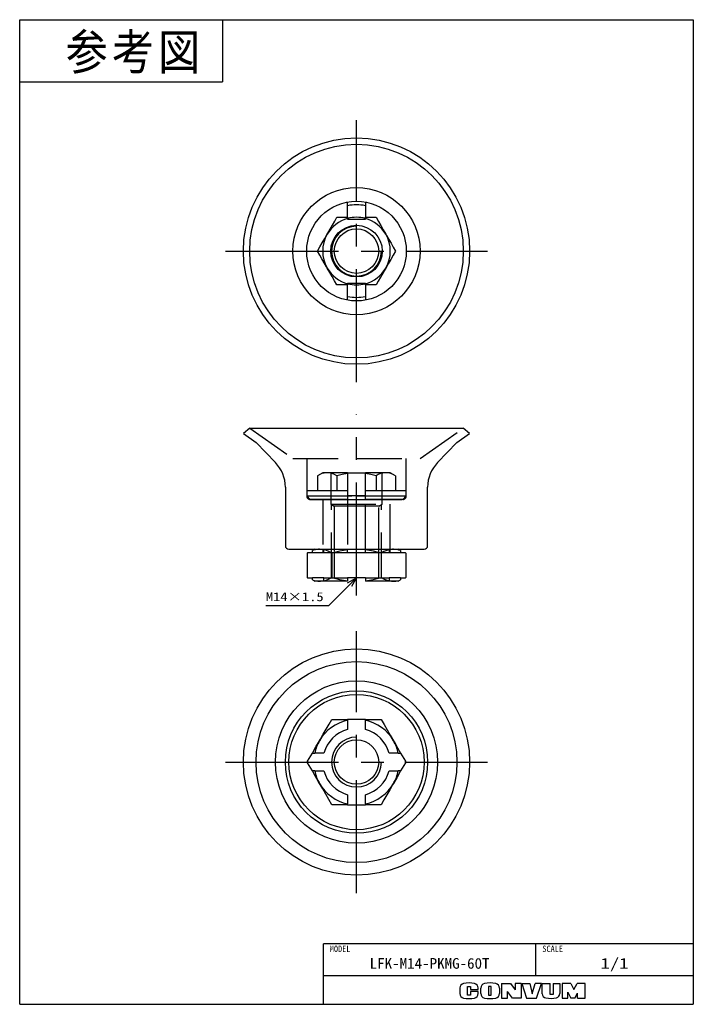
# Model space of a CAD drawing. Extents: x 0 to 189, y 0 to 277.
import ezdxf

# ---------------------------------------------------------------- set-up
doc = ezdxf.new("R2010")
doc.units = 0
doc.linetypes.add('CENTER', pattern=[50.8, 31.75, -6.35, 6.35, -6.35])
doc.linetypes.add('DASHED', pattern=[19.05, 12.7, -6.35])
doc.layers.get('0').update_dxf_attribs({"linetype": 'CONTINUOUS'})
doc.styles.add('MX_NOTE_STANDARD', font='txt.sh', dxfattribs={"bigfont": 'extfont'})
doc.dimstyles.new('MXDIMSTYLE', dxfattribs={"dimtxt": 2.5, "dimasz": 2.5, "dimexe": 1, "dimexo": 1, "dimgap": 1, "dimtad": 1, "dimdsep": 46, "dimtxsty": 'MX_NOTE_STANDARD', "dimblk1": 'OPEN30', "dimblk2": 'OPEN30', "dimsah": 1, "dimcen": 2.5, "dimadec": 0, "dimazin": 0, "dimtfac": 1, "dimtmove": 0, "dimatfit": 3, "dimldrblk": 'OPEN30', "dimfxl": 1, "dimtzin": 0, "dimarcsym": 0})

# ---------------------------------------------------------------- blocks, each defined once
blk = doc.blocks.new('_OPEN30')
at = {"color": 0, "linetype": 'ByBlock', "lineweight": -2}
for p, q in [((-1, 0.267949), (0, 0)), ((0, 0), (-1, -0.267949)), ((0, 0), (-1, 0))]:
    blk.add_line(p, q, dxfattribs=at)

msp = doc.modelspace()

# ---------------------------------------------------------------- linework, layer by layer
at = {"color": 150, "linetype": 'Continuous'}
for p, q in [((0, 0), (0, 276.624973)), ((0, 276.624973), (189.357336, 276.624973)), ((57, 276.624973), (57, 259.124973)), ((189.357336, 276.624973), (189.357336, 0)), ((0, 259.124973), (57, 259.124973)), ((0, 0), (189.357336, 0))]:
    msp.add_line(p, q, dxfattribs=at)
at = {"color": 1, "linetype": 'CENTER'}
for p, q in [((94.678668, 174.817772), (94.678668, 248.397772)), ((57.888668, 211.607772), (131.468668, 211.607772)), ((94.678668, 114.844943), (94.678668, 165.720707)), ((94.678668, 31.264943), (94.678668, 104.844943)), ((57.888668, 68.054943), (131.468668, 68.054943))]:
    msp.add_line(p, q, dxfattribs=at)
at = {"color": 7, "linetype": 'Continuous'}
for p, q in [((92.178668, 221.107772), (92.178668, 225.382749)), ((97.178668, 225.382749), (97.178668, 221.107772)), ((92.178668, 221.107772), (92.178668, 220.772923)), ((92.178668, 220.607772), (92.178668, 220.772923)), ((92.178668, 220.607772), (97.178668, 220.607772)), ((97.178668, 220.772923), (97.178668, 221.107772)), ((97.178668, 220.607772), (97.178668, 220.772923)), ((92.178668, 202.607772), (92.178668, 202.44262)), ((92.178668, 202.607772), (97.178668, 202.607772)), ((92.178668, 202.44262), (92.178668, 202.107772)), ((92.178668, 197.832794), (92.178668, 202.107772)), ((97.178668, 202.607772), (97.178668, 202.44262)), ((97.178668, 202.107772), (97.178668, 202.44262)), ((97.178668, 202.107772), (97.178668, 197.832794)), ((64.678668, 161.844943), (62.888668, 160.344943)), ((64.678668, 161.844943), (94.678668, 161.844943)), ((94.678668, 161.844943), (124.678668, 161.844943)), ((126.468668, 160.344943), (124.678668, 161.844943)), ((62.888668, 160.344943), (66.458668, 157.845202)), ((66.458668, 157.845202), (71.872066, 152.239464)), ((117.48527, 152.239464), (122.898668, 157.845202)), ((122.898668, 157.845202), (126.468668, 160.344943)), ((74.678668, 145.29288), (74.678668, 128.844943)), ((114.678668, 128.844943), (114.678668, 145.29288)), ((75.678668, 127.844943), (94.678668, 127.844943)), ((82.941974, 127.844943), (82.265637, 127.462575)), ((82.265637, 126.844943), (82.265637, 127.462575)), ((92.178668, 127.696188), (92.178668, 127.844943)), ((92.178668, 126.844943), (92.178668, 127.696188)), ((94.678668, 127.844943), (113.678668, 127.844943)), ((97.178668, 127.844943), (97.178668, 127.696188)), ((97.178668, 126.844943), (97.178668, 127.696188)), ((107.091699, 127.462575), (106.415363, 127.844943)), ((107.091699, 127.462575), (107.091699, 126.844943)), ((80.948354, 126.844943), (80.822262, 126.773146)), ((80.946617, 126.844943), (80.822262, 126.773146)), ((80.822262, 126.773146), (80.822262, 119.91674)), ((80.946617, 126.844943), (80.948354, 126.844943)), ((82.265637, 126.844943), (80.948354, 126.844943)), ((87.750465, 126.773146), (87.750465, 119.91674)), ((97.178668, 126.844943), (92.178668, 126.844943)), ((101.606871, 126.773146), (101.606871, 119.91674)), ((108.408982, 126.844943), (107.091699, 126.844943)), ((108.408982, 126.844943), (108.410719, 126.844943)), ((108.535075, 126.773146), (108.408982, 126.844943)), ((108.535075, 126.773146), (108.410719, 126.844943)), ((108.535075, 126.773146), (108.535075, 119.91674)), ((80.822262, 119.91674), (80.948354, 119.844943)), ((80.822262, 119.91674), (80.946617, 119.844943)), ((80.948354, 119.844943), (80.946617, 119.844943)), ((80.948354, 119.844943), (82.265637, 119.844943)), ((82.265637, 119.22731), (82.265637, 119.844943)), ((82.265637, 119.22731), (82.941974, 118.844943)), ((92.178668, 119.844943), (92.178668, 118.993697)), ((97.178668, 119.844943), (92.178668, 119.844943)), ((92.178668, 118.844943), (92.178668, 118.993697)), ((97.178668, 119.844943), (97.178668, 118.993697)), ((97.178668, 118.993697), (97.178668, 118.844943)), ((106.415363, 118.844943), (107.091699, 119.22731)), ((107.091699, 119.844943), (107.091699, 119.22731)), ((107.091699, 119.844943), (108.408982, 119.844943)), ((108.408982, 119.844943), (108.535075, 119.91674)), ((108.410719, 119.844943), (108.408982, 119.844943)), ((108.410719, 119.844943), (108.535075, 119.91674)), ((84.286363, 118.844943), (82.941974, 118.844943)), ((92.178668, 118.844943), (84.286363, 118.844943)), ((105.070973, 118.844943), (97.178668, 118.844943)), ((106.415363, 118.844943), (105.070973, 118.844943)), ((97.178668, 80.054943), (92.178668, 80.054943)), ((92.178668, 79.791637), (92.178668, 80.054943)), ((92.178668, 79.791637), (92.178668, 77.220094)), ((97.178668, 80.054943), (97.178668, 79.791637)), ((97.178668, 77.220094), (97.178668, 79.791637)), ((80.948354, 68.273341), (82.265637, 70.554943)), ((82.265637, 70.554943), (82.941974, 70.554943)), ((85.513517, 70.554943), (82.941974, 70.554943)), ((106.415363, 70.554943), (103.84382, 70.554943)), ((106.415363, 70.554943), (107.091699, 70.554943)), ((107.091699, 70.554943), (108.408982, 68.273341)), ((80.822262, 68.054943), (80.948354, 68.273341)), ((80.948354, 67.836544), (80.822262, 68.054943)), ((82.265637, 65.554943), (80.948354, 67.836544)), ((108.408982, 67.836544), (107.091699, 65.554943)), ((108.408982, 68.273341), (108.535075, 68.054943)), ((108.535075, 68.054943), (108.408982, 67.836544)), ((82.941974, 65.554943), (82.265637, 65.554943)), ((82.941974, 65.554943), (85.513517, 65.554943)), ((103.84382, 65.554943), (106.415363, 65.554943)), ((107.091699, 65.554943), (106.415363, 65.554943)), ((92.178668, 58.889791), (92.178668, 56.318248)), ((97.178668, 56.318248), (97.178668, 58.889791)), ((92.178668, 56.054943), (92.178668, 56.318248)), ((92.178668, 56.054943), (97.178668, 56.054943)), ((97.178668, 56.318248), (97.178668, 56.054943))]:
    msp.add_line(p, q, dxfattribs=at)
at = {"color": 7, "linetype": 'DASHED'}
for p, q in [((64.678668, 161.844943), (76.817926, 153.344943)), ((112.53941, 153.344943), (124.678668, 161.844943)), ((76.817926, 153.344943), (94.678668, 153.344943)), ((80.678668, 153.344943), (80.678668, 142.844943)), ((94.678668, 153.344943), (112.53941, 153.344943)), ((108.678668, 142.844943), (108.678668, 153.344943)), ((85.178668, 149.344943), (83.709013, 148.496437)), ((83.709013, 148.496437), (83.709013, 144.344943)), ((86.451427, 149.344943), (85.178668, 149.344943)), ((92.178668, 149.344943), (86.451427, 149.344943)), ((87.428668, 149.344943), (87.428668, 140.544943)), ((89.193841, 148.496437), (89.193841, 144.344943)), ((92.178668, 149.344943), (92.178668, 149.158204)), ((92.178668, 149.344943), (97.178668, 149.344943)), ((92.178668, 149.158204), (92.178668, 144.344943)), ((102.90591, 149.344943), (97.178668, 149.344943)), ((97.178668, 149.158204), (97.178668, 149.344943)), ((97.178668, 144.344943), (97.178668, 149.158204)), ((100.163496, 148.496437), (100.163496, 144.344943)), ((101.928668, 140.544943), (101.928668, 149.344943)), ((104.178668, 149.344943), (102.90591, 149.344943)), ((105.648323, 148.496437), (104.178668, 149.344943)), ((105.648323, 148.496437), (105.648323, 144.344943)), ((80.678668, 144.344943), (80.678668, 142.844943)), ((80.678668, 144.344943), (92.178668, 144.344943)), ((92.178668, 144.344943), (92.178668, 142.844943)), ((97.178668, 144.344943), (108.678668, 144.344943)), ((97.178668, 142.844943), (97.178668, 144.344943)), ((108.678668, 142.844943), (108.678668, 144.344943)), ((80.678668, 142.844943), (81.678668, 141.844943)), ((80.678668, 142.844943), (92.178668, 142.844943)), ((80.678668, 142.844943), (94.678668, 142.844943)), ((92.178668, 141.844943), (81.678668, 141.844943)), ((81.678668, 141.844943), (94.678668, 141.844943)), ((85.178668, 141.844943), (85.178668, 127.844943)), ((85.228668, 141.844943), (85.228668, 127.844943)), ((92.178668, 142.844943), (92.178668, 141.844943)), ((94.678668, 142.844943), (92.178668, 142.844943)), ((92.178668, 141.844943), (92.178668, 127.862153)), ((94.678668, 142.844943), (108.678668, 142.844943)), ((97.178668, 142.844943), (94.678668, 142.844943)), ((94.678668, 141.844943), (107.678668, 141.844943)), ((97.178668, 142.844943), (108.678668, 142.844943)), ((97.178668, 141.844943), (97.178668, 142.844943)), ((107.678668, 141.844943), (97.178668, 141.844943)), ((97.178668, 127.862153), (97.178668, 141.844943)), ((104.128668, 127.844943), (104.128668, 141.844943)), ((104.178668, 127.844943), (104.178668, 141.844943)), ((107.678668, 141.844943), (108.678668, 142.844943)), ((87.428668, 140.544943), (88.428668, 139.944082)), ((87.428668, 140.544943), (101.928668, 140.544943)), ((88.428668, 139.944082), (88.428668, 126.844943)), ((94.678668, 139.944082), (88.428668, 139.944082)), ((100.928668, 139.944082), (94.678668, 139.944082)), ((100.928668, 139.944082), (101.928668, 140.544943)), ((100.928668, 126.844943), (100.928668, 139.944082)), ((85.228668, 127.844943), (85.228668, 126.844943)), ((85.513517, 126.844943), (85.513517, 127.844943)), ((103.84382, 127.844943), (103.84382, 126.844943)), ((104.128668, 126.844943), (104.128668, 127.844943)), ((85.513517, 126.844943), (82.265637, 126.844943)), ((92.178668, 126.844943), (85.513517, 126.844943)), ((88.428668, 126.844943), (88.428668, 119.844943)), ((103.84382, 126.844943), (97.178668, 126.844943)), ((100.928668, 119.844943), (100.928668, 126.844943)), ((107.091699, 126.844943), (103.84382, 126.844943)), ((85.513517, 119.844943), (82.265637, 119.844943)), ((85.513517, 118.844943), (85.513517, 119.844943)), ((85.513517, 119.844943), (92.178668, 119.844943)), ((97.178668, 119.844943), (103.84382, 119.844943)), ((107.091699, 119.844943), (103.84382, 119.844943)), ((103.84382, 119.844943), (103.84382, 118.844943))]:
    msp.add_line(p, q, dxfattribs=at)
at = {"color": 20, "linetype": 'DASHED'}
for p, q in [((87.678668, 119.844943), (87.678668, 140.394728)), ((101.678668, 119.844943), (101.678668, 140.394728))]:
    msp.add_line(p, q, dxfattribs=at)
at = {"color": 255, "linetype": 'Continuous'}
for p, q in [((189.357336, 17), (85.357336, 17)), ((85.357336, 0), (85.357336, 17)), ((145.106338, 8), (145.106338, 17)), ((189.357336, 8), (85.357336, 8))]:
    msp.add_line(p, q, dxfattribs=at)
at = {"color": 220, "linetype": 'Continuous'}
for p, q in [((135.457336, 5.891946), (135.457336, 1.711946)), ((135.457336, 5.891946), (137.957336, 5.891946)), ((137.957336, 5.891946), (139.257336, 4.080613)), ((140.957336, 5.891946), (139.257336, 5.891946)), ((139.257336, 5.891946), (139.257336, 4.080613)), ((140.957336, 5.891946), (140.957336, 1.711946)), ((141.137336, 5.891946), (142.507336, 1.711946)), ((141.137336, 5.891946), (143.387336, 5.891946)), ((143.387336, 5.891946), (144.057336, 2.911946)), ((144.057336, 2.911946), (144.857336, 5.891946)), ((146.657336, 5.891946), (144.857336, 5.891946)), ((145.257336, 1.711946), (146.657336, 5.891946)), ((146.907336, 2.962978), (146.907336, 5.891946)), ((146.907336, 5.891946), (149.157336, 5.891946)), ((149.157336, 2.711946), (149.157336, 5.891946)), ((149.937336, 5.891946), (151.807336, 5.891946)), ((149.937336, 5.891946), (149.937336, 2.711946)), ((151.807336, 5.891946), (151.807336, 3.011886)), ((152.487336, 5.891946), (152.487336, 1.711946)), ((154.957336, 5.891946), (152.487336, 5.891946)), ((154.957336, 5.891946), (155.777336, 4.191946)), ((155.777336, 4.191946), (156.717336, 5.891946)), ((158.957336, 5.891946), (156.717336, 5.891946)), ((158.957336, 1.711946), (158.957336, 5.891946)), ((123.757336, 4.584631), (123.757336, 3.019261)), ((125.907336, 5.041946), (126.757336, 5.041946)), ((125.907336, 2.591946), (125.907336, 5.041946)), ((126.757336, 5.041946), (126.757336, 4.161946)), ((126.757336, 4.161946), (128.857336, 4.161946)), ((128.857336, 3.591946), (126.757336, 3.591946)), ((126.757336, 3.591946), (126.757336, 2.591946)), ((128.857336, 4.161946), (128.857336, 4.584631)), ((128.857336, 3.019261), (128.857336, 3.591946)), ((129.607336, 3.033004), (129.607336, 4.570888)), ((132.557336, 5.041946), (131.807336, 5.041946)), ((131.807336, 5.041946), (131.807336, 2.591946)), ((132.557336, 2.591946), (132.557336, 5.041946)), ((134.837336, 4.570888), (134.837336, 3.033004)), ((138.537336, 1.711946), (137.137336, 3.611946)), ((137.137336, 1.711946), (137.137336, 3.611946)), ((154.047336, 3.366492), (154.957336, 1.711946)), ((154.047336, 1.711946), (154.047336, 3.366492)), ((156.057336, 1.711946), (156.807336, 3.161946)), ((156.807336, 1.711946), (156.807336, 3.161946)), ((126.757336, 2.591946), (125.907336, 2.591946)), ((131.807336, 2.591946), (132.557336, 2.591946)), ((135.457336, 1.711946), (137.137336, 1.711946)), ((140.957336, 1.711946), (138.537336, 1.711946)), ((142.507336, 1.711946), (145.257336, 1.711946)), ((149.937336, 2.711946), (149.157336, 2.711946)), ((152.487336, 1.711946), (154.077336, 1.711946)), ((156.057336, 1.711946), (154.957336, 1.711946)), ((156.807336, 1.711946), (158.957336, 1.711946))]:
    msp.add_line(p, q, dxfattribs=at)
at = {"color": 7, "linetype": 'Continuous'}
for points in [[(86.451427, 216.357772), (86.646451, 216.695563), (87.286544, 217.804237), (87.922155, 218.905147), (88.562072, 220.013516), (89.193841, 221.107772)], [(89.193841, 221.107772), (90.671895, 221.107772), (92.178668, 221.107772)], [(97.178668, 221.107772), (98.678615, 221.107772), (100.163496, 221.107772)], [(100.163496, 221.107772), (100.830776, 219.952008), (101.507082, 218.780612), (102.204207, 217.573155), (102.90591, 216.357772)], [(83.709013, 211.607772), (84.376294, 212.763535), (85.052599, 213.934931), (85.749725, 215.142388), (86.451427, 216.357772)], [(102.90591, 216.357772), (103.100933, 216.019981), (103.741027, 214.911306), (104.376638, 213.810396), (105.016554, 212.702028), (105.648323, 211.607772)], [(86.451427, 206.857772), (86.256403, 207.195563), (85.616309, 208.304237), (84.980699, 209.405147), (84.340782, 210.513516), (83.709013, 211.607772)], [(105.648323, 211.607772), (104.981043, 210.452008), (104.304737, 209.280612), (103.607612, 208.073155), (102.90591, 206.857772)], [(89.193841, 202.107772), (88.52656, 203.263535), (87.850255, 204.434931), (87.153129, 205.642388), (86.451427, 206.857772)], [(102.90591, 206.857772), (102.710886, 206.519981), (102.070792, 205.411306), (101.435182, 204.310396), (100.795265, 203.202028), (100.163496, 202.107772)], [(92.178668, 202.107772), (90.678721, 202.107772), (89.193841, 202.107772)], [(100.163496, 202.107772), (98.685441, 202.107772), (97.178668, 202.107772)], [(84.286363, 127.844943), (84.039994, 127.839105), (83.595379, 127.799112), (83.15197, 127.722203), (82.707588, 127.609091), (82.265637, 127.462575)], [(87.750465, 126.773146), (86.907584, 127.212614), (86.053304, 127.550766), (85.467296, 127.7116), (84.877509, 127.810958), (84.286363, 127.844943)], [(92.178668, 127.696188), (91.062, 127.537075), (89.953669, 127.327216), (88.847074, 127.070174), (87.750465, 126.773146)], [(101.606871, 126.773146), (100.517651, 127.068309), (99.418575, 127.324058), (98.302851, 127.535821), (97.178668, 127.696188)], [(105.070973, 127.844943), (104.824604, 127.839105), (104.01607, 127.738328), (103.213199, 127.520439), (102.404889, 127.191742), (101.606871, 126.773146)], [(107.091699, 127.462575), (106.592264, 127.625677), (106.089813, 127.745768), (105.580985, 127.819889), (105.070973, 127.844943)], [(82.265637, 119.22731), (82.765073, 119.064208), (83.267523, 118.944118), (83.776352, 118.869997), (84.286363, 118.844943)], [(84.286363, 118.844943), (84.532733, 118.850781), (85.341266, 118.951558), (86.144137, 119.169447), (86.952447, 119.498144), (87.750465, 119.91674)], [(87.750465, 119.91674), (88.839686, 119.621577), (89.938761, 119.365827), (91.054486, 119.154064), (92.178668, 118.993697)], [(97.178668, 118.993697), (98.295336, 119.15281), (99.403668, 119.36267), (100.510263, 119.619711), (101.606871, 119.91674)], [(101.606871, 119.91674), (102.449752, 119.477272), (103.304033, 119.139119), (103.89004, 118.978285), (104.479827, 118.878928), (105.070973, 118.844943)], [(105.070973, 118.844943), (105.317342, 118.850781), (105.761957, 118.890773), (106.205366, 118.967682), (106.649748, 119.080795), (107.091699, 119.22731)], [(84.286363, 74.054943), (84.532733, 74.481667), (85.341266, 75.882088), (86.144137, 77.272701), (86.952447, 78.672735), (87.750465, 80.054943)], [(87.750465, 80.054943), (89.938761, 80.054943), (91.054486, 80.054943), (92.178668, 80.054943)], [(97.178668, 80.054943), (98.295336, 80.054943), (99.403668, 80.054943), (101.606871, 80.054943)], [(101.606871, 80.054943), (102.449752, 78.595031), (103.304033, 77.115373), (104.184613, 75.590164), (105.070973, 74.054943)], [(82.265637, 70.554943), (83.267523, 72.290259), (84.286363, 74.054943)], [(105.070973, 74.054943), (105.317342, 73.628218), (106.205366, 72.090117), (107.091699, 70.554943)], [(84.286363, 62.054943), (84.039994, 62.481667), (83.15197, 64.019769), (82.265637, 65.554943)], [(107.091699, 65.554943), (106.089813, 63.819626), (105.070973, 62.054943)], [(87.750465, 56.054943), (86.907584, 57.514855), (86.053304, 58.994512), (85.172724, 60.519721), (84.286363, 62.054943)], [(105.070973, 62.054943), (104.824604, 61.628218), (104.01607, 60.227797), (103.213199, 58.837184), (102.404889, 57.43715), (101.606871, 56.054943)], [(92.178668, 56.054943), (91.062, 56.054943), (89.953669, 56.054943), (87.750465, 56.054943)], [(101.606871, 56.054943), (99.418575, 56.054943), (98.302851, 56.054943), (97.178668, 56.054943)]]:
    msp.add_lwpolyline(points, dxfattribs=at)
at = {"color": 7, "linetype": 'DASHED'}
for points in [[(86.451427, 149.344943), (86.256403, 149.340322), (85.616309, 149.260542), (84.980699, 149.088047), (84.340782, 148.827828), (83.709013, 148.496437)], [(89.193841, 148.496437), (88.52656, 148.844349), (87.850255, 149.112053), (87.153129, 149.284985), (86.451427, 149.344943)], [(92.178668, 149.158204), (90.678721, 148.878592), (89.193841, 148.496437)], [(100.163496, 148.496437), (98.685441, 148.877061), (97.178668, 149.158204)], [(102.90591, 149.344943), (102.710886, 149.340322), (102.070792, 149.260542), (101.435182, 149.088047), (100.795265, 148.827828), (100.163496, 148.496437)], [(105.648323, 148.496437), (104.981043, 148.844349), (104.304737, 149.112053), (103.607612, 149.284985), (102.90591, 149.344943)]]:
    msp.add_lwpolyline(points, dxfattribs=at)
at = {"color": 7, "linetype": 'Continuous'}
for centre, radius in [((94.678668, 211.607772), 31.79), ((94.678668, 211.607772), 30), ((94.678668, 211.607772), 17.860742), ((94.678668, 211.607772), 14), ((94.678668, 211.607772), 7.25), ((94.678668, 211.607772), 6.25), ((94.678668, 68.054943), 31.79), ((94.678668, 68.054943), 28.22), ((94.678668, 68.054943), 22.806602), ((94.678668, 68.054943), 20), ((94.678668, 68.054943), 19), ((94.678668, 68.054943), 6.25)]:
    msp.add_circle(centre, radius, dxfattribs=at)
for centre, radius, start, end in [((94.678668, 211.607772), 13, 78.912511, 101.087489), ((94.678668, 211.607772), 9.5, 105.257523, 150), ((94.678668, 211.607772), 9.5, 74.742477, 105.222311), ((94.678668, 211.607772), 9.5, 30, 74.742477), ((94.678668, 211.607772), 9.5, 150, 210), ((94.678668, 211.607772), 9.5, 330, 30), ((94.678668, 211.607772), 9.5, 210, 254.742477), ((94.678668, 211.607772), 9.5, 285.257523, 330), ((94.678668, 211.607772), 9.5, 254.742477, 270), ((94.678668, 211.607772), 9.5, 270, 285.257523), ((94.678668, 211.607772), 13, 258.912511, 270), ((94.678668, 211.607772), 13, 270, 281.087489), ((64.678668, 145.29288), 10, 0, 44), ((124.678668, 145.29288), 10, 136, 180), ((75.678668, 128.844943), 1, 180, 270), ((113.678668, 128.844943), 1, 270, 0), ((94.678668, 68.054943), 12, 102.024699, 150), ((94.678668, 68.054943), 12, 30, 77.975301), ((94.678668, 68.054943), 9.5, 105.257523, 164.742477), ((94.678668, 68.054943), 9.5, 15.257523, 74.742477), ((94.678668, 68.054943), 12, 150, 167.975301), ((94.678668, 68.054943), 12, 12.024699, 30), ((94.678668, 68.054943), 13.732051, 179.088712, 180.911288), ((94.678668, 68.054943), 13.732051, 359.088712, 0.911288), ((94.678668, 68.054943), 12, 192.024699, 210), ((94.678668, 68.054943), 9.5, 195.257523, 254.742477), ((94.678668, 68.054943), 9.5, 285.257523, 344.742477), ((94.678668, 68.054943), 12, 330, 347.975301), ((94.678668, 68.054943), 12, 210, 257.975301), ((94.678668, 68.054943), 12, 282.024699, 330)]:
    msp.add_arc(centre, radius, start, end, dxfattribs=at)
at = {"color": 254, "linetype": 'Continuous'}
for centre in [(94.678668, 211.607772), (94.678668, 68.054943)]:
    msp.add_arc(centre, 7, 90, 0, dxfattribs=at)
at = {"color": 7, "linetype": 'DASHED'}
for centre, start, end in [((81.678668, 142.844943), 180, 270), ((107.678668, 142.844943), 270, 0)]:
    msp.add_arc(centre, 1, start, end, dxfattribs=at)
at = {"color": 220, "linetype": 'Continuous'}
for centre, radius, start, end in [((125.057336, 4.584631), 1.3, 101.631293, 180), ((126.307336, -1.488054), 7.5, 78.368707, 101.631293), ((127.557336, 4.584631), 1.3, 0, 78.368707), ((130.907336, 4.570888), 1.3, 102.245257, 180), ((132.222336, -1.488054), 7.5, 77.754743, 102.245257), ((133.537336, 4.570888), 1.3, 0, 77.754743), ((125.057336, 3.019261), 1.3, 180, 258.368707), ((127.557336, 3.019261), 1.3, 281.631293, 0), ((130.907336, 3.033004), 1.3, 180, 257.754743), ((133.537336, 3.033004), 1.3, 282.245257, 0), ((148.107336, 2.962978), 1.2, 180, 259.765703), ((150.607336, 3.011886), 1.2, 282.475783, 0), ((126.307336, 9.091946), 7.5, 258.368707, 281.631293), ((132.222336, 9.091946), 7.5, 257.754743, 282.245257), ((149.235565, 9.211946), 7.55, 259.765703, 282.475783)]:
    msp.add_arc(centre, radius, start, end, dxfattribs=at)

# ---------------------------------------------------------------- texts
at = {"color": 255, "linetype": 'Continuous', "insert": (12.893496, 272.552331), "char_height": 10, "attachment_point": 1, "line_spacing_factor": 0.72}
msp.add_mtext('\\T1.095445;\\W0.912871;\\A1;参考図', dxfattribs=at)
at = {"color": 7, "linetype": 'Continuous', "insert": (69.208942, 114.492348), "char_height": 2.5, "attachment_point": 4, "line_spacing_factor": 0.72}
msp.add_mtext('\\W1.193182;\\A1;M14×1.5', dxfattribs=at)
at = {"color": 140, "linetype": 'Continuous', "attachment_point": 2}
for s, insert, char_height, line_spacing_factor in [('\\W0.944444;\\A1;MODEL', (90.069885, 16.495431), 1.8, 0.6), ('\\W0.944444;\\A1;SCALE', (149.818887, 16.495431), 1.8, 0.6), ('\\W1.032258;\\A1;LFK-M14-PKMG-60T', (115.231837, 13), 3, 0.72), ('\\W1.285714;\\A1;1/1', (167.231837, 13), 3, 0.72)]:
    msp.add_mtext(s, dxfattribs=dict(at, insert=insert, char_height=char_height, line_spacing_factor=line_spacing_factor))

# ---------------------------------------------------------------- leaders
at = {"color": 7, "linetype": 'Continuous'}
msp.add_leader([(94.678668, 119.844943), (86.826073, 111.992348), (69.208942, 111.992348)], dimstyle='MXDIMSTYLE', override={"dimasz": 2.77}, dxfattribs=at)

doc.saveas('drawing.dxf')
